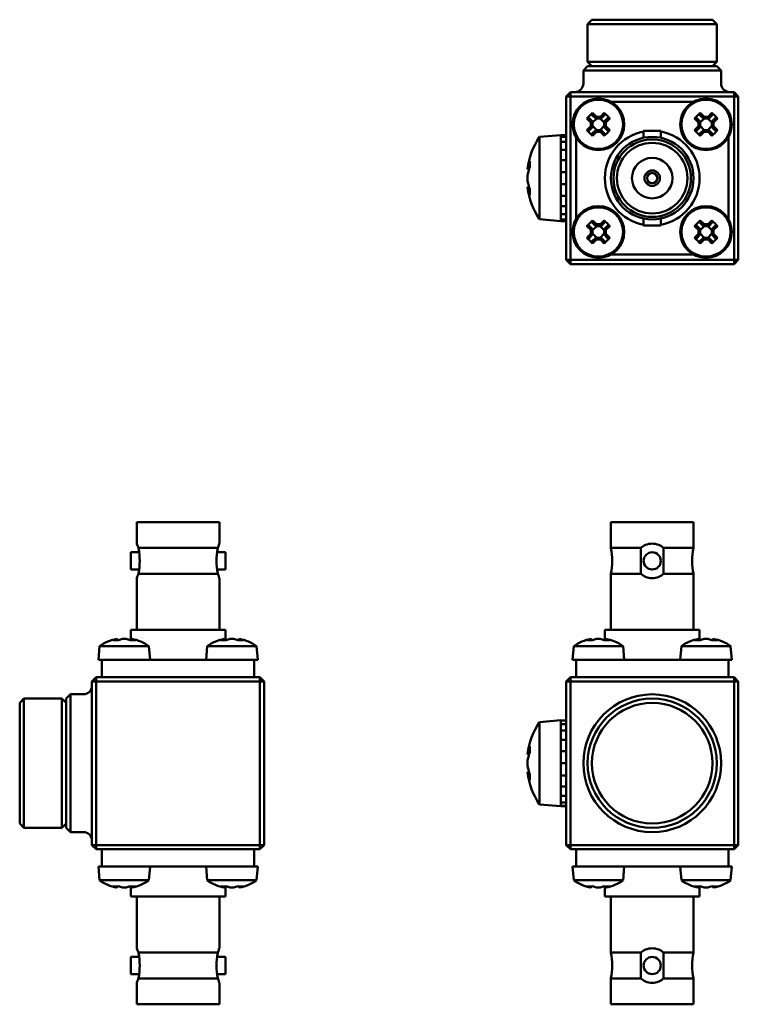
# Model space of a CAD drawing. Header units: millimetres. Extents: x 32 to 179, y 106 to 220.
# Tile 1 of 2: x 32 to 115, y 106 to 220. Entities that reach past the tile are written whole.
import ezdxf

# ---------------------------------------------------------------- set-up
doc = ezdxf.new("R2010")
doc.units = ezdxf.units.MM
doc.layers.add('Viditelné hrany(CSN)', color=7, linetype='Continuous', lineweight=50)

msp = doc.modelspace()

# ---------------------------------------------------------------- linework, layer by layer
at = {"layer": 'Viditelné hrany(CSN)'}
for p, q in [((97.99, 220.47), (97.49, 219.97)), ((112.49, 219.97), (97.49, 219.97)), ((97.49, 219.97), (97.49, 215.57)), ((97.99, 220.47), (111.99, 220.47)), ((111.99, 220.47), (112.49, 219.97)), ((112.49, 219.97), (112.49, 215.57)), ((97.49, 215.07), (96.99, 214.57)), ((97.49, 215.57), (112.49, 215.57)), ((97.99, 215.07), (97.49, 215.57)), ((97.49, 215.07), (112.49, 215.07)), ((111.99, 215.07), (112.49, 215.57)), ((112.49, 215.07), (112.99, 214.57)), ((112.99, 214.57), (96.99, 214.57)), ((96.99, 213.07), (96.99, 214.57)), ((112.99, 213.07), (112.99, 214.57)), ((94.99, 211.57), (95.49, 212.07)), ((95.49, 211.57), (94.99, 211.57)), ((94.99, 211.57), (94.99, 192.57)), ((95.49, 212.07), (95.49, 211.57)), ((114.49, 212.07), (95.49, 212.07)), ((95.49, 192.57), (95.49, 211.57)), ((95.49, 211.57), (114.49, 211.57)), ((114.49, 211.57), (114.49, 212.07)), ((114.49, 212.07), (114.99, 211.57)), ((114.99, 211.57), (114.49, 211.57)), ((114.49, 211.57), (114.49, 192.57)), ((114.99, 192.57), (114.99, 211.57)), ((109.74, 210.92), (100.24, 210.92)), ((98.43, 209), (97.99, 209.44)), ((98.07, 209.65), (98.51, 209.21)), ((98.97, 209.21), (99.41, 209.65)), ((99.49, 209.44), (99.05, 209)), ((110.93, 209), (110.49, 209.44)), ((110.57, 209.65), (111.01, 209.21)), ((111.47, 209.21), (111.91, 209.65)), ((111.99, 209.44), (111.55, 209)), ((97.86, 208.55), (97.41, 209)), ((97.63, 209.07), (98.06, 208.64)), ((97.86, 208.1), (97.86, 208.55)), ((98.54, 209), (98.06, 208.52)), ((98.06, 208.63), (98.06, 208.64)), ((98.06, 208.63), (98.06, 208.01)), ((99.05, 209), (98.43, 209)), ((98.43, 209), (98.43, 209)), ((98.51, 209.21), (98.97, 209.21)), ((99.42, 208.52), (98.94, 209)), ((99.05, 209), (99.05, 209)), ((99.42, 208.64), (99.85, 209.07)), ((99.42, 208.63), (99.42, 208.64)), ((99.42, 208.01), (99.42, 208.63)), ((100.07, 209), (99.62, 208.55)), ((99.62, 208.55), (99.62, 208.1)), ((110.36, 208.55), (109.91, 209)), ((110.13, 209.07), (110.56, 208.64)), ((110.36, 208.1), (110.36, 208.55)), ((111.04, 209), (110.56, 208.52)), ((110.56, 208.63), (110.56, 208.64)), ((110.56, 208.63), (110.56, 208.01)), ((111.55, 209), (110.93, 209)), ((110.93, 209), (110.93, 209)), ((111.01, 209.21), (111.47, 209.21)), ((111.92, 208.52), (111.44, 209)), ((111.55, 209), (111.55, 209)), ((111.92, 208.64), (112.35, 209.07)), ((111.92, 208.63), (111.92, 208.64)), ((111.92, 208.01), (111.92, 208.63)), ((112.57, 209), (112.12, 208.55)), ((112.12, 208.55), (112.12, 208.1)), ((91.89, 206.85), (94.39, 207.07)), ((94.39, 197.07), (94.39, 207.07)), ((94.39, 207.07), (94.99, 207.07)), ((97.41, 207.65), (97.86, 208.1)), ((98.06, 208.01), (97.63, 207.57)), ((97.99, 207.21), (98.43, 207.64)), ((98.06, 208.13), (98.54, 207.64)), ((98.06, 208.01), (98.06, 208.01)), ((98.51, 207.44), (98.07, 206.99)), ((98.43, 207.64), (98.43, 207.64)), ((98.43, 207.64), (99.05, 207.64)), ((98.97, 207.44), (98.51, 207.44)), ((98.94, 207.64), (99.42, 208.13)), ((99.41, 206.99), (98.97, 207.44)), ((99.05, 207.64), (99.49, 207.21)), ((99.05, 207.64), (99.05, 207.64)), ((99.85, 207.57), (99.42, 208.01)), ((99.42, 208.01), (99.42, 208.01)), ((99.62, 208.1), (100.07, 207.65)), ((105.99, 207.57), (103.99, 207.57)), ((103.99, 206.77), (103.99, 207.57)), ((105.99, 206.77), (105.99, 207.57)), ((109.91, 207.65), (110.36, 208.1)), ((110.56, 208.01), (110.13, 207.57)), ((110.49, 207.21), (110.93, 207.64)), ((110.56, 208.13), (111.04, 207.64)), ((110.56, 208.01), (110.56, 208.01)), ((111.01, 207.44), (110.57, 206.99)), ((110.93, 207.64), (110.93, 207.64)), ((110.93, 207.64), (111.55, 207.64)), ((111.47, 207.44), (111.01, 207.44)), ((111.44, 207.64), (111.92, 208.13)), ((111.91, 206.99), (111.47, 207.44)), ((111.55, 207.64), (111.99, 207.21)), ((111.55, 207.64), (111.55, 207.64)), ((112.35, 207.57), (111.92, 208.01)), ((111.92, 208.01), (111.92, 208.01)), ((112.12, 208.1), (112.57, 207.65)), ((91.89, 197.29), (91.89, 206.85)), ((94.99, 206.87), (94.39, 206.87)), ((94.39, 206.28), (94.39, 206.87)), ((94.39, 206.28), (94.99, 206.28)), ((96.14, 206.83), (96.14, 197.32)), ((113.84, 197.32), (113.84, 206.83)), ((94.99, 205.35), (94.39, 205.35)), ((94.39, 204.15), (94.39, 205.35)), ((94.39, 204.15), (94.99, 204.15)), ((90.5, 203.13), (90.69, 203.13)), ((94.99, 202.78), (94.39, 202.78)), ((94.39, 201.36), (94.39, 202.78)), ((94.39, 201.36), (94.99, 201.36)), ((90.5, 201.02), (90.69, 201.02)), ((94.99, 200), (94.39, 200)), ((94.39, 198.8), (94.39, 200)), ((94.39, 198.8), (94.99, 198.8)), ((94.99, 197.87), (94.39, 197.87)), ((94.39, 197.28), (94.39, 197.87)), ((91.89, 197.29), (94.39, 197.07)), ((94.39, 197.28), (94.99, 197.28)), ((94.99, 197.07), (94.39, 197.07)), ((98.43, 196.5), (97.99, 196.94)), ((98.07, 197.15), (98.51, 196.71)), ((98.51, 196.71), (98.97, 196.71)), ((98.97, 196.71), (99.41, 197.15)), ((99.49, 196.94), (99.05, 196.5)), ((103.99, 196.57), (103.99, 197.38)), ((105.99, 196.57), (105.99, 197.38)), ((110.93, 196.5), (110.49, 196.94)), ((110.57, 197.15), (111.01, 196.71)), ((111.01, 196.71), (111.47, 196.71)), ((111.47, 196.71), (111.91, 197.15)), ((111.99, 196.94), (111.55, 196.5)), ((97.86, 196.05), (97.41, 196.5)), ((97.41, 195.15), (97.86, 195.6)), ((97.63, 196.57), (98.06, 196.14)), ((97.86, 195.6), (97.86, 196.05)), ((98.54, 196.5), (98.06, 196.02)), ((98.06, 196.13), (98.06, 196.14)), ((98.06, 196.13), (98.06, 195.51)), ((98.06, 195.63), (98.54, 195.14)), ((99.05, 196.5), (98.43, 196.5)), ((98.43, 196.5), (98.43, 196.5)), ((99.42, 196.02), (98.94, 196.5)), ((98.94, 195.14), (99.42, 195.63)), ((99.05, 196.5), (99.05, 196.5)), ((99.42, 196.14), (99.85, 196.57)), ((99.42, 196.13), (99.42, 196.14)), ((99.42, 195.51), (99.42, 196.13)), ((100.07, 196.5), (99.62, 196.05)), ((99.62, 196.05), (99.62, 195.6)), ((99.62, 195.6), (100.07, 195.15)), ((105.99, 196.57), (103.99, 196.57)), ((110.36, 196.05), (109.91, 196.5)), ((109.91, 195.15), (110.36, 195.6)), ((110.13, 196.57), (110.56, 196.14)), ((110.36, 195.6), (110.36, 196.05)), ((111.04, 196.5), (110.56, 196.02)), ((110.56, 196.13), (110.56, 196.14)), ((110.56, 196.13), (110.56, 195.51)), ((110.56, 195.63), (111.04, 195.14)), ((111.55, 196.5), (110.93, 196.5)), ((110.93, 196.5), (110.93, 196.5)), ((111.92, 196.02), (111.44, 196.5)), ((111.44, 195.14), (111.92, 195.63)), ((111.55, 196.5), (111.55, 196.5)), ((111.92, 196.14), (112.35, 196.57)), ((111.92, 196.13), (111.92, 196.14)), ((111.92, 195.51), (111.92, 196.13)), ((112.57, 196.5), (112.12, 196.05)), ((112.12, 196.05), (112.12, 195.6)), ((112.12, 195.6), (112.57, 195.15)), ((98.06, 195.51), (97.63, 195.07)), ((97.99, 194.71), (98.43, 195.14)), ((98.06, 195.51), (98.06, 195.51)), ((98.51, 194.94), (98.07, 194.49)), ((98.43, 195.14), (98.43, 195.14)), ((98.43, 195.14), (99.05, 195.14)), ((98.97, 194.94), (98.51, 194.94)), ((99.41, 194.49), (98.97, 194.94)), ((99.05, 195.14), (99.49, 194.71)), ((99.05, 195.14), (99.05, 195.14)), ((99.85, 195.07), (99.42, 195.51)), ((99.42, 195.51), (99.42, 195.51)), ((110.56, 195.51), (110.13, 195.07)), ((110.49, 194.71), (110.93, 195.14)), ((110.56, 195.51), (110.56, 195.51)), ((111.01, 194.94), (110.57, 194.49)), ((110.93, 195.14), (110.93, 195.14)), ((110.93, 195.14), (111.55, 195.14)), ((111.47, 194.94), (111.01, 194.94)), ((111.91, 194.49), (111.47, 194.94)), ((111.55, 195.14), (111.99, 194.71)), ((111.55, 195.14), (111.55, 195.14)), ((112.35, 195.07), (111.92, 195.51)), ((111.92, 195.51), (111.92, 195.51)), ((94.99, 192.57), (95.49, 192.57)), ((95.49, 192.07), (94.99, 192.57)), ((95.49, 192.57), (95.49, 192.07)), ((114.49, 192.57), (95.49, 192.57)), ((100.24, 193.22), (109.74, 193.22)), ((114.99, 192.57), (114.49, 192.07)), ((114.49, 192.57), (114.99, 192.57)), ((114.49, 192.07), (114.49, 192.57)), ((95.49, 192.07), (114.49, 192.07)), ((54.72, 162.12), (45.12, 162.12)), ((45.12, 162.12), (45.12, 159.62)), ((54.72, 162.12), (54.72, 159.62)), ((109.79, 162.12), (100.19, 162.12)), ((100.19, 162.12), (100.19, 159.12)), ((109.79, 162.12), (109.79, 159.12)), ((54.54, 159.12), (45.31, 159.12)), ((103.67, 159.12), (100.19, 159.12)), ((103.67, 156.12), (103.67, 159.12)), ((106.31, 159.12), (106.31, 156.12)), ((109.79, 159.12), (106.31, 159.12)), ((44.42, 156.62), (44.42, 158.62)), ((44.42, 158.62), (45.39, 158.62)), ((54.45, 158.62), (55.42, 158.62)), ((55.42, 156.62), (55.42, 158.62)), ((44.42, 156.62), (45.39, 156.62)), ((45.12, 155.62), (45.12, 149.62)), ((45.31, 156.12), (54.54, 156.12)), ((54.45, 156.62), (55.42, 156.62)), ((54.72, 155.62), (54.72, 149.62)), ((100.19, 156.12), (100.19, 149.62)), ((100.19, 156.12), (103.67, 156.12)), ((106.31, 156.12), (109.79, 156.12)), ((109.79, 156.12), (109.79, 149.62)), ((44.42, 149.62), (55.42, 149.62)), ((44.42, 148.45), (44.42, 149.62)), ((55.42, 148.45), (55.42, 149.62)), ((99.49, 149.62), (110.49, 149.62)), ((99.49, 148.45), (99.49, 149.62)), ((110.49, 148.45), (110.49, 149.62)), ((40.81, 147.72), (40.67, 146.12)), ((40.81, 147.72), (46.53, 147.72)), ((42.79, 148.55), (42.79, 148.56)), ((42.96, 148.41), (42.79, 148.56)), ((44.38, 148.41), (44.55, 148.56)), ((44.55, 148.56), (44.55, 148.55)), ((46.53, 147.72), (46.67, 146.12)), ((53.31, 147.72), (53.17, 146.12)), ((53.31, 147.72), (59.03, 147.72)), ((55.29, 148.55), (55.29, 148.56)), ((55.46, 148.41), (55.29, 148.56)), ((56.88, 148.41), (57.05, 148.56)), ((57.05, 148.56), (57.05, 148.55)), ((59.03, 147.72), (59.17, 146.12)), ((95.88, 147.72), (95.74, 146.12)), ((95.88, 147.72), (101.6, 147.72)), ((97.86, 148.55), (97.86, 148.56)), ((98.03, 148.41), (97.86, 148.56)), ((99.45, 148.41), (99.62, 148.56)), ((99.62, 148.56), (99.62, 148.55)), ((101.6, 147.72), (101.74, 146.12)), ((108.38, 147.72), (108.24, 146.12)), ((108.38, 147.72), (114.1, 147.72)), ((110.36, 148.55), (110.36, 148.56)), ((110.53, 148.41), (110.36, 148.56)), ((111.95, 148.41), (112.12, 148.56)), ((112.12, 148.56), (112.12, 148.55)), ((114.1, 147.72), (114.24, 146.12)), ((40.67, 146.12), (45.17, 146.12)), ((41.07, 146.12), (41.07, 144.12)), ((45.17, 146.12), (54.67, 146.12)), ((54.67, 146.12), (59.17, 146.12)), ((58.77, 144.12), (58.77, 146.12)), ((95.74, 146.12), (100.24, 146.12)), ((96.14, 146.12), (96.14, 144.12)), ((100.24, 146.12), (109.74, 146.12)), ((109.74, 146.12), (114.24, 146.12)), ((113.84, 144.12), (113.84, 146.12)), ((39.92, 143.62), (40.42, 144.12)), ((40.42, 144.12), (40.42, 143.62)), ((59.42, 144.12), (40.42, 144.12)), ((59.42, 144.12), (59.92, 143.62)), ((59.42, 143.62), (59.42, 144.12)), ((94.99, 143.62), (95.49, 144.12)), ((95.49, 144.12), (95.49, 143.62)), ((114.49, 144.12), (95.49, 144.12)), ((114.49, 144.12), (114.99, 143.62)), ((114.49, 143.62), (114.49, 144.12)), ((40.42, 143.62), (39.92, 143.62)), ((39.92, 143.62), (39.92, 124.62)), ((40.42, 143.62), (59.42, 143.62)), ((40.42, 124.62), (40.42, 143.62)), ((59.92, 143.62), (59.42, 143.62)), ((59.42, 143.62), (59.42, 124.62)), ((59.92, 124.62), (59.92, 143.62)), ((95.49, 143.62), (94.99, 143.62)), ((94.99, 143.62), (94.99, 124.62)), ((95.49, 143.62), (114.49, 143.62)), ((95.49, 124.62), (95.49, 143.62)), ((114.99, 143.62), (114.49, 143.62)), ((114.49, 143.62), (114.49, 124.62)), ((114.99, 124.62), (114.99, 143.62)), ((36.92, 141.62), (37.42, 142.12)), ((37.42, 142.12), (37.42, 126.12)), ((38.92, 142.12), (37.42, 142.12)), ((31.52, 141.12), (32.02, 141.62)), ((31.52, 127.12), (31.52, 141.12)), ((32.02, 141.62), (32.02, 126.62)), ((32.02, 141.62), (36.42, 141.62)), ((36.42, 126.62), (36.42, 141.62)), ((36.92, 141.12), (36.42, 141.62)), ((36.92, 126.62), (36.92, 141.62)), ((91.89, 138.9), (94.39, 139.12)), ((91.89, 129.34), (91.89, 138.9)), ((94.39, 129.12), (94.39, 139.12)), ((94.99, 139.07), (94.39, 139.07)), ((94.39, 138.67), (94.39, 139.07)), ((94.39, 138.67), (94.99, 138.67)), ((94.99, 137.9), (94.39, 137.9)), ((94.39, 136.82), (94.39, 137.9)), ((94.39, 136.82), (94.99, 136.82)), ((90.69, 135.17), (90.5, 135.17)), ((94.99, 135.53), (94.39, 135.53)), ((94.39, 134.12), (94.39, 135.53)), ((94.39, 134.12), (94.99, 134.12)), ((90.5, 133.07), (90.69, 133.07)), ((94.99, 132.71), (94.39, 132.71)), ((94.39, 131.42), (94.39, 132.71)), ((94.39, 131.42), (94.99, 131.42)), ((91.89, 129.34), (94.39, 129.12)), ((94.99, 130.34), (94.39, 130.34)), ((94.39, 129.57), (94.39, 130.34)), ((94.39, 129.57), (94.99, 129.57)), ((94.99, 129.17), (94.39, 129.17)), ((94.39, 129.12), (94.39, 129.17)), ((94.99, 129.12), (94.39, 129.12)), ((31.52, 127.12), (32.02, 126.62)), ((36.92, 127.12), (36.42, 126.62)), ((32.02, 126.62), (36.42, 126.62)), ((36.92, 126.62), (37.42, 126.12)), ((38.92, 126.12), (37.42, 126.12)), ((40.42, 124.12), (39.92, 124.62)), ((39.92, 124.62), (40.42, 124.62)), ((40.42, 124.62), (40.42, 124.12)), ((59.42, 124.62), (40.42, 124.62)), ((40.42, 124.12), (59.42, 124.12)), ((41.07, 124.12), (41.07, 122.12)), ((58.77, 122.12), (58.77, 124.12)), ((59.42, 124.62), (59.92, 124.62)), ((59.42, 124.12), (59.42, 124.62)), ((59.92, 124.62), (59.42, 124.12)), ((94.99, 124.62), (95.49, 124.62)), ((95.49, 124.12), (94.99, 124.62)), ((95.49, 124.62), (95.49, 124.12)), ((114.49, 124.62), (95.49, 124.62)), ((95.49, 124.12), (114.49, 124.12)), ((96.14, 124.12), (96.14, 122.12)), ((113.84, 122.12), (113.84, 124.12)), ((114.49, 124.12), (114.49, 124.62)), ((114.99, 124.62), (114.49, 124.12)), ((114.49, 124.62), (114.99, 124.62)), ((45.17, 122.12), (40.67, 122.12)), ((40.81, 120.52), (40.67, 122.12)), ((54.67, 122.12), (45.17, 122.12)), ((46.53, 120.52), (46.67, 122.12)), ((53.31, 120.52), (53.17, 122.12)), ((59.17, 122.12), (54.67, 122.12)), ((59.03, 120.52), (59.17, 122.12)), ((100.24, 122.12), (95.74, 122.12)), ((95.88, 120.52), (95.74, 122.12)), ((109.74, 122.12), (100.24, 122.12)), ((101.6, 120.52), (101.74, 122.12)), ((108.38, 120.52), (108.24, 122.12)), ((114.24, 122.12), (109.74, 122.12)), ((114.1, 120.52), (114.24, 122.12)), ((46.53, 120.52), (40.81, 120.52)), ((59.03, 120.52), (53.31, 120.52)), ((101.6, 120.52), (95.88, 120.52)), ((114.1, 120.52), (108.38, 120.52)), ((42.96, 119.83), (42.79, 119.68)), ((42.79, 119.68), (42.79, 119.68)), ((44.38, 119.83), (44.55, 119.68)), ((44.42, 119.79), (44.42, 118.62)), ((44.55, 119.68), (44.55, 119.68)), ((55.46, 119.83), (55.29, 119.68)), ((55.29, 119.68), (55.29, 119.68)), ((55.42, 119.79), (55.42, 118.62)), ((56.88, 119.83), (57.05, 119.68)), ((57.05, 119.68), (57.05, 119.68)), ((98.03, 119.83), (97.86, 119.68)), ((97.86, 119.68), (97.86, 119.68)), ((99.45, 119.83), (99.62, 119.68)), ((99.49, 119.79), (99.49, 118.62)), ((99.62, 119.68), (99.62, 119.68)), ((110.53, 119.83), (110.36, 119.68)), ((110.36, 119.68), (110.36, 119.68)), ((110.49, 119.79), (110.49, 118.62)), ((111.95, 119.83), (112.12, 119.68)), ((112.12, 119.68), (112.12, 119.68)), ((55.42, 118.62), (44.42, 118.62)), ((45.12, 112.62), (45.12, 118.62)), ((54.72, 112.62), (54.72, 118.62)), ((110.49, 118.62), (99.49, 118.62)), ((100.19, 112.12), (100.19, 118.62)), ((109.79, 112.12), (109.79, 118.62)), ((54.54, 112.12), (45.31, 112.12)), ((103.67, 112.12), (100.19, 112.12)), ((103.67, 109.12), (103.67, 112.12)), ((109.79, 112.12), (106.31, 112.12)), ((106.31, 112.12), (106.31, 109.12)), ((44.42, 111.62), (44.42, 109.62)), ((45.39, 111.62), (44.42, 111.62)), ((55.42, 111.62), (54.45, 111.62)), ((55.42, 111.62), (55.42, 109.62)), ((45.39, 109.62), (44.42, 109.62)), ((45.31, 109.12), (54.54, 109.12)), ((55.42, 109.62), (54.45, 109.62)), ((100.19, 106.12), (100.19, 109.12)), ((100.19, 109.12), (103.67, 109.12)), ((106.31, 109.12), (109.79, 109.12)), ((109.79, 106.12), (109.79, 109.12)), ((45.12, 106.12), (45.12, 108.62)), ((54.72, 106.12), (54.72, 108.62)), ((45.12, 106.12), (54.72, 106.12)), ((100.19, 106.12), (109.79, 106.12))]:
    msp.add_line(p, q, dxfattribs=at)
for centre, radius in [((98.74, 208.32), 3), ((98.74, 208.32), 2.86), ((111.24, 208.32), 3), ((111.24, 208.32), 2.86), ((104.99, 202.07), 4.8), ((104.99, 202.07), 4.5), ((104.99, 202.07), 4.1), ((104.99, 202.07), 2.35), ((104.99, 202.07), 0.9), ((104.99, 202.07), 0.6), ((98.74, 195.82), 3), ((98.74, 195.82), 2.86), ((111.24, 195.82), 3), ((111.24, 195.82), 2.86), ((104.99, 157.62), 1), ((104.99, 134.12), 8), ((104.99, 134.12), 7.5), ((104.99, 134.12), 7), ((104.99, 110.62), 1)]:
    msp.add_circle(centre, radius, dxfattribs=at)
for centre, radius, start, end in [((95.99, 213.07), 1, 270, 0), ((113.99, 213.07), 1, 180, 270), ((104.99, 202.07), 5.5, 100.4757, 259.5243), ((104.99, 202.07), 5.5, 280.4757, 79.5243), ((99.05, 202.07), 8.61, 146.2584, 172.9783), ((99.05, 202.07), 8.61, 187.0217, 213.7416), ((92.77, 157.62), 7.58, 348.5788, 11.4212), ((117.22, 157.62), 7.58, 168.5788, 191.4212), ((43.67, 143.73), 4.91, 100.3626, 125.6635), ((43.67, 143.73), 4.83, 87.3184, 92.6816), ((43.67, 143.73), 4.91, 54.3365, 79.6374), ((56.17, 143.73), 4.91, 100.3626, 125.6635), ((56.17, 143.73), 4.83, 87.3184, 92.6816), ((56.17, 143.73), 4.91, 54.3365, 79.6374), ((98.74, 143.73), 4.91, 100.3626, 125.6635), ((98.74, 143.73), 4.83, 87.3184, 92.6816), ((98.74, 143.73), 4.91, 54.3365, 79.6374), ((111.24, 143.73), 4.91, 100.3626, 125.6635), ((111.24, 143.73), 4.83, 87.3184, 92.6816), ((111.24, 143.73), 4.91, 54.3365, 79.6374), ((38.92, 143.12), 1, 270, 0), ((99.05, 134.12), 8.61, 146.2584, 172.9783), ((99.05, 134.12), 8.61, 187.0217, 213.7416), ((38.92, 125.12), 1, 0, 90), ((43.67, 124.5), 4.91, 234.3365, 259.6374), ((43.67, 124.5), 4.91, 280.3626, 305.6635), ((56.17, 124.5), 4.91, 234.3365, 259.6374), ((56.17, 124.5), 4.91, 280.3626, 305.6635), ((98.74, 124.5), 4.91, 234.3365, 259.6374), ((98.74, 124.5), 4.91, 280.3626, 305.6635), ((111.24, 124.5), 4.91, 234.3365, 259.6374), ((111.24, 124.5), 4.91, 280.3626, 305.6635), ((43.67, 124.5), 4.83, 267.3184, 272.6816), ((56.17, 124.5), 4.83, 267.3184, 272.6816), ((98.74, 124.5), 4.83, 267.3184, 272.6816), ((111.24, 124.5), 4.83, 267.3184, 272.6816), ((92.77, 110.62), 7.58, 348.5788, 11.4212), ((117.22, 110.62), 7.58, 168.5788, 191.4212)]:
    msp.add_arc(centre, radius, start, end, dxfattribs=at)
for centre, major_axis, ratio, start_param, end_param in [((99.42, 207.64), (-3.38, -3.38), 0.499722, 4.615072, 4.809706), ((98.06, 207.64), (-3.38, 3.38), 0.499722, 4.615072, 4.809706), ((111.92, 207.64), (-3.38, -3.38), 0.499722, 4.615072, 4.809706), ((110.56, 207.64), (-3.38, 3.38), 0.499722, 4.615072, 4.809706), ((99.42, 209), (3.38, -3.38), 0.499722, 4.615072, 4.809706), ((98.06, 209), (3.38, 3.38), 0.499722, 4.615072, 4.809706), ((111.92, 209), (3.38, -3.38), 0.499722, 4.615072, 4.809706), ((110.56, 209), (3.38, 3.38), 0.499722, 4.615072, 4.809706), ((99.05, 202.43), (-8.59, 0), 0.707107, 6.011118, 6.127399), ((97.98, 200.76), (6.46, -5.27), 0.612486, 3.545021, 3.665015), ((99.05, 201.72), (-8.59, 0), 0.707107, 6.011118, 6.127399), ((99.05, 202.43), (-8.59, 0), 0.707107, 0.155786, 0.272067), ((99.05, 201.72), (-8.59, 0), 0.707107, 0.155786, 0.272067), ((97.98, 203.38), (-6.46, -5.27), 0.612486, 5.759762, 5.879757), ((99.42, 195.14), (-3.38, -3.38), 0.499722, 4.615072, 4.809706), ((98.06, 195.14), (-3.38, 3.38), 0.499722, 4.615072, 4.809706), ((111.92, 195.14), (-3.38, -3.38), 0.499722, 4.615072, 4.809706), ((110.56, 195.14), (-3.38, 3.38), 0.499722, 4.615072, 4.809706), ((99.42, 196.5), (3.38, -3.38), 0.499722, 4.615072, 4.809706), ((98.06, 196.5), (3.38, 3.38), 0.499722, 4.615072, 4.809706), ((111.92, 196.5), (3.38, -3.38), 0.499722, 4.615072, 4.809706), ((110.56, 196.5), (3.38, 3.38), 0.499722, 4.615072, 4.809706), ((43.34, 143.73), (0, 4.88), 0.707107, 0.161152, 0.29423), ((44.35, 144.29), (-3.02, 3.7), 0.612486, 5.722442, 5.917077), ((44, 143.73), (0, 4.88), 0.707107, 0.161152, 0.29423), ((43.34, 143.73), (0, 4.88), 0.707107, 5.988955, 6.122034), ((42.99, 144.29), (3.02, 3.7), 0.612486, 0.366108, 0.560743), ((44, 143.73), (0, 4.88), 0.707107, 5.988955, 6.122034), ((55.84, 143.73), (0, 4.88), 0.707107, 0.161152, 0.29423), ((56.85, 144.29), (-3.02, 3.7), 0.612486, 5.722442, 5.917077), ((56.5, 143.73), (0, 4.88), 0.707107, 0.161152, 0.29423), ((55.84, 143.73), (0, 4.88), 0.707107, 5.988955, 6.122034), ((55.49, 144.29), (3.02, 3.7), 0.612486, 0.366108, 0.560743), ((56.5, 143.73), (0, 4.88), 0.707107, 5.988955, 6.122034), ((98.41, 143.73), (0, 4.88), 0.707107, 0.161152, 0.29423), ((99.42, 144.29), (-3.02, 3.7), 0.612486, 5.722442, 5.917077), ((99.07, 143.73), (0, 4.88), 0.707107, 0.161152, 0.29423), ((98.41, 143.73), (0, 4.88), 0.707107, 5.988955, 6.122034), ((98.06, 144.29), (3.02, 3.7), 0.612486, 0.366108, 0.560743), ((99.07, 143.73), (0, 4.88), 0.707107, 5.988955, 6.122034), ((110.91, 143.73), (0, 4.88), 0.707107, 0.161152, 0.29423), ((111.92, 144.29), (-3.02, 3.7), 0.612486, 5.722442, 5.917077), ((111.57, 143.73), (0, 4.88), 0.707107, 0.161152, 0.29423), ((110.91, 143.73), (0, 4.88), 0.707107, 5.988955, 6.122034), ((110.56, 144.29), (3.02, 3.7), 0.612486, 0.366108, 0.560743), ((111.57, 143.73), (0, 4.88), 0.707107, 5.988955, 6.122034), ((99.05, 134.47), (-8.59, 0), 0.707107, 6.011118, 6.127399), ((97.98, 132.81), (6.46, -5.27), 0.612486, 3.545021, 3.665015), ((99.05, 133.76), (-8.59, 0), 0.707107, 6.011118, 6.127399), ((99.05, 134.47), (-8.59, 0), 0.707107, 0.155786, 0.272067), ((99.05, 133.76), (-8.59, 0), 0.707107, 0.155786, 0.272067), ((97.98, 135.43), (-6.46, -5.27), 0.612486, 5.759762, 5.879757), ((43.34, 124.5), (0, -4.88), 0.707107, 5.988955, 6.122034), ((44.35, 123.95), (-3.02, -3.7), 0.612486, 0.366108, 0.560743), ((44, 124.5), (0, -4.88), 0.707107, 5.988955, 6.122034), ((43.34, 124.5), (0, -4.88), 0.707107, 0.161152, 0.29423), ((42.99, 123.95), (3.02, -3.7), 0.612486, 5.722442, 5.917077), ((44, 124.5), (0, -4.88), 0.707107, 0.161152, 0.29423), ((55.84, 124.5), (0, -4.88), 0.707107, 5.988955, 6.122034), ((56.85, 123.95), (-3.02, -3.7), 0.612486, 0.366108, 0.560743), ((56.5, 124.5), (0, -4.88), 0.707107, 5.988955, 6.122034), ((55.84, 124.5), (0, -4.88), 0.707107, 0.161152, 0.29423), ((55.49, 123.95), (3.02, -3.7), 0.612486, 5.722442, 5.917077), ((56.5, 124.5), (0, -4.88), 0.707107, 0.161152, 0.29423), ((98.41, 124.5), (0, -4.88), 0.707107, 5.988955, 6.122034), ((99.42, 123.95), (-3.02, -3.7), 0.612486, 0.366108, 0.560743), ((99.07, 124.5), (0, -4.88), 0.707107, 5.988955, 6.122034), ((98.41, 124.5), (0, -4.88), 0.707107, 0.161152, 0.29423), ((98.06, 123.95), (3.02, -3.7), 0.612486, 5.722442, 5.917077), ((99.07, 124.5), (0, -4.88), 0.707107, 0.161152, 0.29423), ((110.91, 124.5), (0, -4.88), 0.707107, 5.988955, 6.122034), ((111.92, 123.95), (-3.02, -3.7), 0.612486, 0.366108, 0.560743), ((111.57, 124.5), (0, -4.88), 0.707107, 5.988955, 6.122034), ((110.91, 124.5), (0, -4.88), 0.707107, 0.161152, 0.29423), ((110.56, 123.95), (3.02, -3.7), 0.612486, 5.722442, 5.917077), ((111.57, 124.5), (0, -4.88), 0.707107, 0.161152, 0.29423)]:
    msp.add_ellipse(centre, major_axis=major_axis, ratio=ratio, start_param=start_param, end_param=end_param, dxfattribs=at)
for points, weights in [([(97.99, 209.44), (98.03, 209.54), (98.07, 209.65)], [1, 1.00021127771, 1]), ([(99.41, 209.65), (99.45, 209.54), (99.49, 209.44)], [1, 1.00021127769, 1]), ([(110.49, 209.44), (110.53, 209.54), (110.57, 209.65)], [1, 1.00021127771, 1]), ([(111.91, 209.65), (111.95, 209.54), (111.99, 209.44)], [1, 1.00021127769, 1]), ([(97.41, 209), (97.52, 209.04), (97.63, 209.07)], [1, 1.0002112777, 1]), ([(99.85, 209.07), (99.96, 209.04), (100.07, 209)], [1, 1.00021127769, 1]), ([(109.91, 209), (110.02, 209.04), (110.13, 209.07)], [1, 1.0002112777, 1]), ([(112.35, 209.07), (112.46, 209.04), (112.57, 209)], [1, 1.00021127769, 1]), ([(97.63, 207.57), (97.52, 207.61), (97.41, 207.65)], [1, 1.00021127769, 1]), ([(98.07, 206.99), (98.03, 207.1), (97.99, 207.21)], [1, 1.0002112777, 1]), ([(99.49, 207.21), (99.45, 207.1), (99.41, 206.99)], [1, 1.00021127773, 1]), ([(100.07, 207.65), (99.96, 207.61), (99.85, 207.57)], [1, 1.0002112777, 1]), ([(110.13, 207.57), (110.02, 207.61), (109.91, 207.65)], [1, 1.00021127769, 1]), ([(110.57, 206.99), (110.53, 207.1), (110.49, 207.21)], [1, 1.0002112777, 1]), ([(111.99, 207.21), (111.95, 207.1), (111.91, 206.99)], [1, 1.00021127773, 1]), ([(112.57, 207.65), (112.46, 207.61), (112.35, 207.57)], [1, 1.0002112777, 1]), ([(97.99, 196.94), (98.03, 197.04), (98.07, 197.15)], [1, 1.00021127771, 1]), ([(99.41, 197.15), (99.45, 197.04), (99.49, 196.94)], [1, 1.00021127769, 1]), ([(110.49, 196.94), (110.53, 197.04), (110.57, 197.15)], [1, 1.00021127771, 1]), ([(111.91, 197.15), (111.95, 197.04), (111.99, 196.94)], [1, 1.00021127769, 1]), ([(97.41, 196.5), (97.52, 196.54), (97.63, 196.57)], [1, 1.0002112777, 1]), ([(99.85, 196.57), (99.96, 196.54), (100.07, 196.5)], [1, 1.00021127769, 1]), ([(109.91, 196.5), (110.02, 196.54), (110.13, 196.57)], [1, 1.0002112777, 1]), ([(112.35, 196.57), (112.46, 196.54), (112.57, 196.5)], [1, 1.00021127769, 1]), ([(97.63, 195.07), (97.52, 195.11), (97.41, 195.15)], [1, 1.00021127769, 1]), ([(98.07, 194.49), (98.03, 194.6), (97.99, 194.71)], [1, 1.0002112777, 1]), ([(99.49, 194.71), (99.45, 194.6), (99.41, 194.49)], [1, 1.00021127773, 1]), ([(100.07, 195.15), (99.96, 195.11), (99.85, 195.07)], [1, 1.0002112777, 1]), ([(110.13, 195.07), (110.02, 195.11), (109.91, 195.15)], [1, 1.00021127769, 1]), ([(110.57, 194.49), (110.53, 194.6), (110.49, 194.71)], [1, 1.0002112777, 1]), ([(111.99, 194.71), (111.95, 194.6), (111.91, 194.49)], [1, 1.00021127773, 1]), ([(112.57, 195.15), (112.46, 195.11), (112.35, 195.07)], [1, 1.0002112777, 1])]:
    msp.add_rational_spline(points, weights, degree=2, dxfattribs=at)
for points in [[(97.86, 208.55), (97.93, 208.58), (97.99, 208.61), (98.06, 208.63)], [(98.51, 209.21), (98.49, 209.14), (98.46, 209.07), (98.43, 209)], [(98.97, 209.21), (98.99, 209.14), (99.02, 209.07), (99.05, 209)], [(99.62, 208.55), (99.55, 208.58), (99.49, 208.61), (99.42, 208.63)], [(110.36, 208.55), (110.43, 208.58), (110.49, 208.61), (110.56, 208.63)], [(111.01, 209.21), (110.99, 209.14), (110.96, 209.07), (110.93, 209)], [(111.47, 209.21), (111.49, 209.14), (111.52, 209.07), (111.55, 209)], [(112.12, 208.55), (112.05, 208.58), (111.99, 208.61), (111.92, 208.63)], [(97.86, 208.1), (97.93, 208.07), (97.99, 208.04), (98.06, 208.01)], [(98.51, 207.44), (98.49, 207.51), (98.46, 207.58), (98.43, 207.64)], [(98.97, 207.44), (98.99, 207.51), (99.02, 207.58), (99.05, 207.64)], [(99.62, 208.1), (99.55, 208.07), (99.49, 208.04), (99.42, 208.01)], [(110.36, 208.1), (110.43, 208.07), (110.49, 208.04), (110.56, 208.01)], [(111.01, 207.44), (110.99, 207.51), (110.96, 207.58), (110.93, 207.64)], [(111.47, 207.44), (111.49, 207.51), (111.52, 207.58), (111.55, 207.64)], [(112.12, 208.1), (112.05, 208.07), (111.99, 208.04), (111.92, 208.01)], [(98.51, 196.71), (98.49, 196.64), (98.46, 196.57), (98.43, 196.5)], [(98.97, 196.71), (98.99, 196.64), (99.02, 196.57), (99.05, 196.5)], [(111.01, 196.71), (110.99, 196.64), (110.96, 196.57), (110.93, 196.5)], [(111.47, 196.71), (111.49, 196.64), (111.52, 196.57), (111.55, 196.5)], [(97.86, 196.05), (97.93, 196.08), (97.99, 196.11), (98.06, 196.13)], [(97.86, 195.6), (97.93, 195.57), (97.99, 195.54), (98.06, 195.51)], [(99.62, 196.05), (99.55, 196.08), (99.49, 196.11), (99.42, 196.13)], [(99.62, 195.6), (99.55, 195.57), (99.49, 195.54), (99.42, 195.51)], [(110.36, 196.05), (110.43, 196.08), (110.49, 196.11), (110.56, 196.13)], [(110.36, 195.6), (110.43, 195.57), (110.49, 195.54), (110.56, 195.51)], [(112.12, 196.05), (112.05, 196.08), (111.99, 196.11), (111.92, 196.13)], [(112.12, 195.6), (112.05, 195.57), (111.99, 195.54), (111.92, 195.51)], [(98.51, 194.94), (98.49, 195.01), (98.46, 195.08), (98.43, 195.14)], [(98.97, 194.94), (98.99, 195.01), (99.02, 195.08), (99.05, 195.14)], [(111.01, 194.94), (110.99, 195.01), (110.96, 195.08), (110.93, 195.14)], [(111.47, 194.94), (111.49, 195.01), (111.52, 195.08), (111.55, 195.14)], [(42.79, 148.55), (42.84, 148.51), (42.9, 148.46), (42.95, 148.41)], [(44.55, 148.55), (44.5, 148.51), (44.45, 148.46), (44.39, 148.41)], [(55.29, 148.55), (55.34, 148.51), (55.4, 148.46), (55.45, 148.41)], [(57.05, 148.55), (57, 148.51), (56.95, 148.46), (56.89, 148.41)], [(97.86, 148.55), (97.91, 148.51), (97.97, 148.46), (98.02, 148.41)], [(99.62, 148.55), (99.57, 148.51), (99.51, 148.46), (99.46, 148.41)], [(110.36, 148.55), (110.41, 148.51), (110.47, 148.46), (110.52, 148.41)], [(112.12, 148.55), (112.07, 148.51), (112.01, 148.46), (111.96, 148.41)], [(42.79, 119.68), (42.84, 119.73), (42.9, 119.78), (42.95, 119.83)], [(44.55, 119.68), (44.5, 119.73), (44.45, 119.78), (44.39, 119.83)], [(55.29, 119.68), (55.34, 119.73), (55.4, 119.78), (55.45, 119.83)], [(57.05, 119.68), (57, 119.73), (56.95, 119.78), (56.89, 119.83)], [(97.86, 119.68), (97.91, 119.73), (97.97, 119.78), (98.02, 119.83)], [(99.62, 119.68), (99.57, 119.73), (99.51, 119.78), (99.46, 119.83)], [(110.36, 119.68), (110.41, 119.73), (110.47, 119.78), (110.52, 119.83)], [(112.12, 119.68), (112.07, 119.73), (112.01, 119.78), (111.96, 119.83)]]:
    msp.add_open_spline(points, degree=3, dxfattribs=at)
for points, knots in [([(90.56, 203.37), (90.56, 203.37), (90.56, 203.37), (90.54, 203.29), (90.53, 203.23), (90.51, 203.15), (90.5, 203.13), (90.5, 203.13)], [0.44548505, 0.44548505, 0.44548505, 0.44548505, 0.44588704, 0.44588704, 0.4772362, 0.4772362, 0.50858536, 0.50858536, 0.50858536, 0.50858536]), ([(90.56, 201.48), (90.56, 201.49), (90.56, 201.49), (90.54, 201.56), (90.53, 201.65), (90.51, 201.86), (90.5, 201.97), (90.5, 202.07), (90.5, 202.18), (90.51, 202.29), (90.53, 202.49), (90.54, 202.59), (90.56, 202.66), (90.56, 202.66), (90.56, 202.66)], [0.4454851, 0.4454851, 0.4454851, 0.4454851, 0.445887, 0.445887, 0.4772362, 0.4772362, 0.5085854, 0.5085854, 0.5085854, 0.5399345, 0.5399345, 0.5712837, 0.5712837, 0.5716857, 0.5716857, 0.5716857, 0.5716857]), ([(90.5, 201.02), (90.5, 201.02), (90.51, 201), (90.53, 200.92), (90.54, 200.85), (90.56, 200.78), (90.56, 200.78), (90.56, 200.78)], [0.50858536, 0.50858536, 0.50858536, 0.50858536, 0.53993452, 0.53993452, 0.57128369, 0.57128369, 0.57168567, 0.57168567, 0.57168567, 0.57168567]), ([(45.12, 159.62), (45.12, 159.62), (45.14, 159.57), (45.22, 159.38), (45.26, 159.26), (45.31, 159.12)], [0.3054412, 0.3054412, 0.3054412, 0.3054412, 0.3817554, 0.3817554, 0.4453829, 0.4453829, 0.4453829, 0.4453829]), ([(45.31, 159.12), (45.31, 159.11), (45.31, 159.1), (45.42, 158.59), (45.46, 158.08), (45.46, 157.15), (45.42, 156.65), (45.31, 156.14), (45.31, 156.13), (45.31, 156.12)], [2.1108579, 2.1108579, 2.1108579, 2.1108579, 2.1136416, 2.1136416, 2.2532712, 2.2532712, 2.3923436, 2.3923436, 2.3956629, 2.3956629, 2.3956629, 2.3956629]), ([(54.54, 156.12), (54.53, 156.13), (54.53, 156.14), (54.43, 156.65), (54.38, 157.15), (54.38, 158.08), (54.43, 158.59), (54.53, 159.1), (54.53, 159.11), (54.54, 159.12)], [2.1108788, 2.1108788, 2.1108788, 2.1108788, 2.114198, 2.114198, 2.2532704, 2.2532704, 2.3929, 2.3929, 2.3956837, 2.3956837, 2.3956837, 2.3956837]), ([(54.54, 159.12), (54.58, 159.26), (54.63, 159.38), (54.7, 159.57), (54.72, 159.62), (54.72, 159.62)], [0.776382, 0.776382, 0.776382, 0.776382, 0.8400095, 0.8400095, 0.9163236, 0.9163236, 0.9163236, 0.9163236]), ([(103.67, 159.12), (103.83, 159.26), (104.02, 159.38), (104.47, 159.57), (104.74, 159.62), (104.99, 159.62)], [0.1654995, 0.1654995, 0.1654995, 0.1654995, 0.2291271, 0.2291271, 0.3054412, 0.3054412, 0.3054412, 0.3054412]), ([(104.99, 159.62), (105.24, 159.62), (105.51, 159.57), (105.96, 159.38), (106.15, 159.26), (106.31, 159.12)], [0.3054412, 0.3054412, 0.3054412, 0.3054412, 0.3817554, 0.3817554, 0.4453829, 0.4453829, 0.4453829, 0.4453829]), ([(45.31, 156.12), (45.26, 155.98), (45.22, 155.86), (45.14, 155.67), (45.12, 155.62), (45.12, 155.62)], [0.776382, 0.776382, 0.776382, 0.776382, 0.8400095, 0.8400095, 0.9163236, 0.9163236, 0.9163236, 0.9163236]), ([(54.72, 155.62), (54.72, 155.62), (54.7, 155.67), (54.63, 155.86), (54.58, 155.98), (54.54, 156.12)], [0.3054412, 0.3054412, 0.3054412, 0.3054412, 0.3817554, 0.3817554, 0.4453829, 0.4453829, 0.4453829, 0.4453829]), ([(104.99, 155.62), (104.74, 155.62), (104.47, 155.67), (104.02, 155.86), (103.83, 155.98), (103.67, 156.12)], [0.9163236, 0.9163236, 0.9163236, 0.9163236, 0.9926378, 0.9926378, 1.0562653, 1.0562653, 1.0562653, 1.0562653]), ([(106.31, 156.12), (106.15, 155.98), (105.96, 155.86), (105.51, 155.67), (105.24, 155.62), (104.99, 155.62)], [0.776382, 0.776382, 0.776382, 0.776382, 0.8400095, 0.8400095, 0.9163236, 0.9163236, 0.9163236, 0.9163236]), ([(90.56, 135.41), (90.56, 135.41), (90.56, 135.41), (90.54, 135.34), (90.53, 135.28), (90.51, 135.19), (90.5, 135.17), (90.5, 135.17)], [0.44548505, 0.44548505, 0.44548505, 0.44548505, 0.44588704, 0.44588704, 0.4772362, 0.4772362, 0.50858536, 0.50858536, 0.50858536, 0.50858536]), ([(90.56, 133.53), (90.56, 133.53), (90.56, 133.53), (90.54, 133.61), (90.53, 133.7), (90.51, 133.9), (90.5, 134.01), (90.5, 134.12), (90.5, 134.22), (90.51, 134.33), (90.53, 134.54), (90.54, 134.63), (90.56, 134.71), (90.56, 134.71), (90.56, 134.71)], [0.4454851, 0.4454851, 0.4454851, 0.4454851, 0.445887, 0.445887, 0.4772362, 0.4772362, 0.5085854, 0.5085854, 0.5085854, 0.5399345, 0.5399345, 0.5712837, 0.5712837, 0.5716857, 0.5716857, 0.5716857, 0.5716857]), ([(90.5, 133.07), (90.5, 133.07), (90.51, 133.05), (90.53, 132.96), (90.54, 132.9), (90.56, 132.82), (90.56, 132.82), (90.56, 132.82)], [0.50858536, 0.50858536, 0.50858536, 0.50858536, 0.53993452, 0.53993452, 0.57128369, 0.57128369, 0.57168567, 0.57168567, 0.57168567, 0.57168567]), ([(45.12, 112.62), (45.12, 112.62), (45.14, 112.57), (45.22, 112.38), (45.26, 112.26), (45.31, 112.12)], [0.3054412, 0.3054412, 0.3054412, 0.3054412, 0.3817554, 0.3817554, 0.4453829, 0.4453829, 0.4453829, 0.4453829]), ([(45.31, 112.12), (45.31, 112.11), (45.31, 112.09), (45.42, 111.59), (45.46, 111.08), (45.46, 110.15), (45.42, 109.64), (45.31, 109.14), (45.31, 109.13), (45.31, 109.12)], [2.1108788, 2.1108788, 2.1108788, 2.1108788, 2.114198, 2.114198, 2.2532704, 2.2532704, 2.3929, 2.3929, 2.3956837, 2.3956837, 2.3956837, 2.3956837]), ([(54.54, 109.12), (54.53, 109.13), (54.53, 109.14), (54.43, 109.64), (54.38, 110.15), (54.38, 111.08), (54.43, 111.59), (54.53, 112.09), (54.53, 112.11), (54.54, 112.12)], [2.1108579, 2.1108579, 2.1108579, 2.1108579, 2.1136416, 2.1136416, 2.2532712, 2.2532712, 2.3923436, 2.3923436, 2.3956629, 2.3956629, 2.3956629, 2.3956629]), ([(54.54, 112.12), (54.58, 112.26), (54.63, 112.38), (54.7, 112.57), (54.72, 112.62), (54.72, 112.62)], [0.776382, 0.776382, 0.776382, 0.776382, 0.8400095, 0.8400095, 0.9163236, 0.9163236, 0.9163236, 0.9163236]), ([(103.67, 112.12), (103.83, 112.26), (104.02, 112.38), (104.47, 112.57), (104.74, 112.62), (104.99, 112.62)], [0.1654995, 0.1654995, 0.1654995, 0.1654995, 0.2291271, 0.2291271, 0.3054412, 0.3054412, 0.3054412, 0.3054412]), ([(104.99, 112.62), (105.24, 112.62), (105.51, 112.57), (105.96, 112.38), (106.15, 112.26), (106.31, 112.12)], [0.3054412, 0.3054412, 0.3054412, 0.3054412, 0.3817554, 0.3817554, 0.4453829, 0.4453829, 0.4453829, 0.4453829]), ([(45.31, 109.12), (45.26, 108.98), (45.22, 108.86), (45.14, 108.67), (45.12, 108.62), (45.12, 108.62)], [0.776382, 0.776382, 0.776382, 0.776382, 0.8400095, 0.8400095, 0.9163236, 0.9163236, 0.9163236, 0.9163236]), ([(54.72, 108.62), (54.72, 108.62), (54.7, 108.67), (54.63, 108.86), (54.58, 108.98), (54.54, 109.12)], [0.3054412, 0.3054412, 0.3054412, 0.3054412, 0.3817554, 0.3817554, 0.4453829, 0.4453829, 0.4453829, 0.4453829]), ([(104.99, 108.62), (104.74, 108.62), (104.47, 108.67), (104.02, 108.86), (103.83, 108.98), (103.67, 109.12)], [0.9163236, 0.9163236, 0.9163236, 0.9163236, 0.9926378, 0.9926378, 1.0562653, 1.0562653, 1.0562653, 1.0562653]), ([(106.31, 109.12), (106.15, 108.98), (105.96, 108.86), (105.51, 108.67), (105.24, 108.62), (104.99, 108.62)], [0.776382, 0.776382, 0.776382, 0.776382, 0.8400095, 0.8400095, 0.9163236, 0.9163236, 0.9163236, 0.9163236])]:
    msp.add_open_spline(points, degree=3, knots=knots, dxfattribs=at)

doc.saveas('drawing.dxf')
